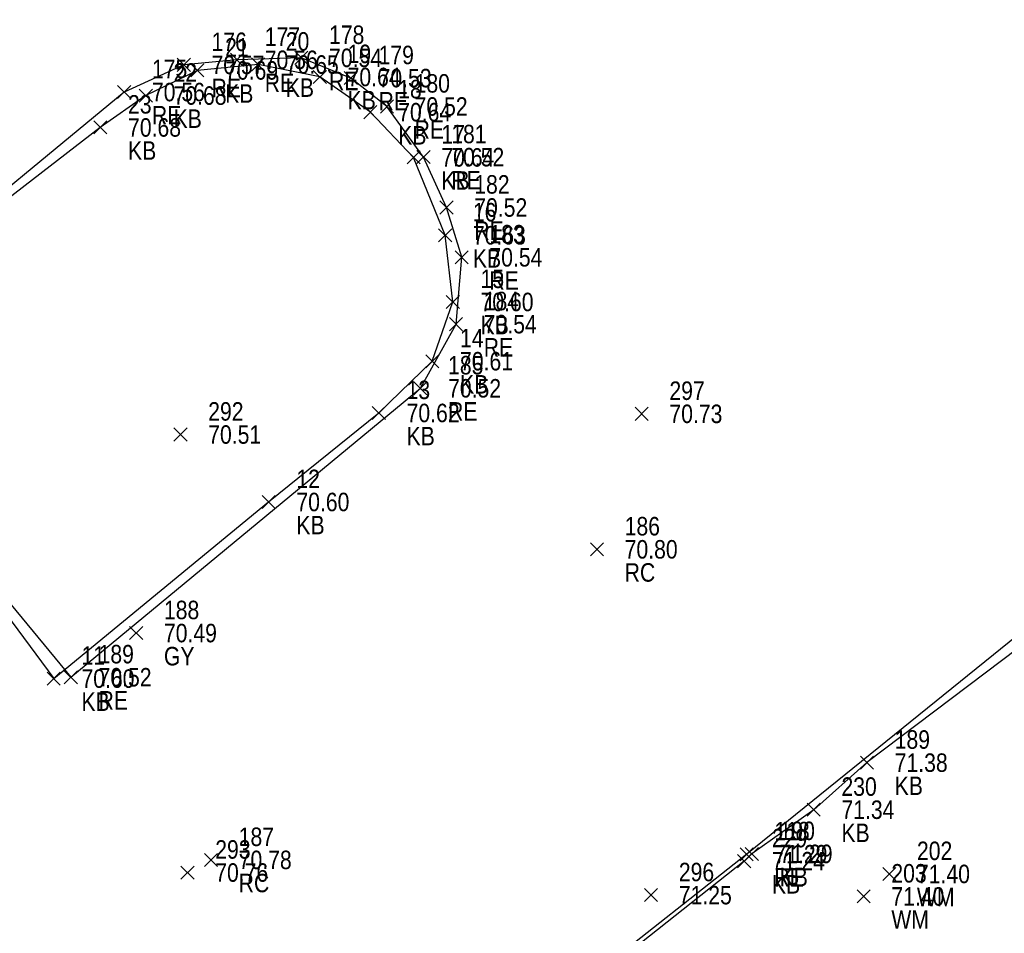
# Model space of a CAD drawing. Header units: feet. Extents: x 663429 to 663605, y 733160 to 733290.
# Tile 40 of 45: x 663563 to 663574, y 733249 to 733259. Entities that reach past the tile are written whole.
import ezdxf

# ---------------------------------------------------------------- set-up
doc = ezdxf.new("R2010")
doc.units = ezdxf.units.FT
doc.header["$MEASUREMENT"] = 0
doc.layers.get('0').update_dxf_attribs({"linetype": 'CONTINUOUS'})
for name, color, linetype in [('GULLY', 7, 'CONTINUOUS'), ('KERB', 7, 'CONTINUOUS'), ('PNTDESC', 3, 'CONTINUOUS'), ('PNTELEV', 5, 'CONTINUOUS'), ('PNTNO', 7, 'CONTINUOUS'), ('PNTS', 1, 'CONTINUOUS'), ('ROAD EDGE', 1, 'CONTINUOUS'), ('WATER METER', 7, 'CONTINUOUS')]:
    doc.layers.add(name, color=color, linetype=linetype)
doc.styles.add('PTXT', font='ARIALN.TTF', dxfattribs={"width": 0.75})

# ---------------------------------------------------------------- blocks, each defined once
blk = doc.blocks.new('SPT10')
at = {"color": 0, "linetype": 'Continuous'}
for p, q in [((-0.354, -0.354), (0.354, 0.354)), ((0.354, -0.354), (-0.354, 0.354))]:
    blk.add_line(p, q, dxfattribs=at)
blk = doc.blocks.new('SRVPNO2')
at = {"layer": 'PNTDESC', "style": 'PTXT'}
blk.add_attdef('DESC2', (1.5, -1.75), '', height=1, dxfattribs=at)
at = {"layer": 'PNTNO', "style": 'PTXT'}
for tag in ['ELEV2', 'PT#']:
    blk.add_attdef(tag, (1.5, 0.75), '', height=1, dxfattribs=at)

msp = doc.modelspace()

# ---------------------------------------------------------------- linework, layer by layer
at = {"color": 1, "linetype": 'ByBlock'}
for points in [[(663589.408, 733265.004, 71.17), (663584.44, 733260.977, 71.067), (663583.677, 733260.417, 71.091), (663579.077, 733256.651, 71.187), (663576.871, 733254.919, 71.228), (663575.481, 733253.821, 71.24), (663571.043, 733250.236, 71.293), (663567.791, 733247.67, 71.301), (663564.632, 733245.244, 71.335), (663561.469, 733242.626, 71.391)], [(663561.894, 733254.376, 70.566), (663563.732, 733252.151, 70.519), (663567.513, 733255.277, 70.52), (663567.899, 733255.971, 70.536), (663567.96, 733256.694, 70.537), (663567.796, 733257.233, 70.519), (663567.547, 733257.778, 70.518), (663567.151, 733258.326, 70.521), (663566.761, 733258.633, 70.526), (663566.225, 733258.852, 70.536), (663565.53, 733258.831, 70.561), (663564.954, 733258.776, 70.568), (663564.309, 733258.482, 70.56), (663562.045, 733256.612, 70.54)]]:
    msp.add_polyline3d(points, dxfattribs=at)
at = {"linetype": 'ByBlock'}
for points in [[(663582.898, 733259.754, 71.179), (663580.731, 733257.941, 71.145), (663580.299, 733257.616, 71.203), (663578.019, 733255.812, 71.339), (663577.798, 733255.652, 71.266), (663576.903, 733254.919, 71.257), (663576.538, 733254.506, 71.448), (663576.464, 733254.503, 71.337), (663576.405, 733254.431, 71.273), (663575.92, 733254.064, 71.325), (663574.204, 733252.674, 71.349), (663574.167, 733252.607, 71.314), (663572.344, 733251.227, 71.379), (663571.768, 733250.718, 71.344), (663571.099, 733250.24, 71.286), (663571.016, 733250.161, 71.243), (663569.524, 733248.978, 71.295), (663567.924, 733247.644, 71.27), (663567.922, 733247.615, 71.269), (663567.247, 733247.047, 71.401), (663567.169, 733247.06, 71.389), (663566.029, 733246.139, 71.413), (663562.874, 733243.559, 71.467)], [(663562.048, 733254.161, 70.662), (663563.547, 733252.136, 70.595), (663565.872, 733254.047, 70.605), (663567.064, 733255.01, 70.621), (663567.642, 733255.57, 70.613), (663567.864, 733256.211, 70.599), (663567.781, 733256.932, 70.625), (663567.44, 733257.775, 70.639), (663566.973, 733258.264, 70.639), (663566.426, 733258.645, 70.639), (663565.757, 733258.78, 70.655), (663565.101, 733258.716, 70.685), (663564.543, 733258.444, 70.679), (663564.051, 733258.099, 70.675), (663562.12, 733256.61, 70.661)]]:
    msp.add_polyline3d(points, dxfattribs=at)
at = {"layer": 'GULLY'}
msp.add_point((663564.439, 733252.629, 70.491), dxfattribs=at)
at = {"layer": 'KERB'}
for p in [(663565.101, 733258.716, 70.685), (663565.757, 733258.78, 70.655), (663566.426, 733258.645, 70.639), (663564.543, 733258.444, 70.679), (663566.973, 733258.264, 70.639), (663564.051, 733258.099, 70.675), (663567.44, 733257.775, 70.639), (663567.781, 733256.932, 70.625), (663567.864, 733256.211, 70.599), (663567.642, 733255.57, 70.613), (663567.064, 733255.01, 70.621), (663565.872, 733254.047, 70.605), (663563.547, 733252.136, 70.595), (663572.344, 733251.227, 71.379), (663571.768, 733250.718, 71.344), (663571.099, 733250.24, 71.286), (663571.016, 733250.161, 71.243)]:
    msp.add_point(p, dxfattribs=at)
at = {"layer": 'PNTS'}
for p in [(663569.907, 733255.001, 70.735), (663564.918, 733254.777, 70.508), (663569.423, 733253.535, 70.799), (663565.248, 733250.175, 70.78), (663564.994, 733250.038, 70.763), (663570.009, 733249.794, 71.25)]:
    msp.add_point(p, dxfattribs=at)
at = {"layer": 'ROAD EDGE'}
for p in [(663565.53, 733258.831, 70.561), (663566.225, 733258.852, 70.536), (663564.954, 733258.776, 70.568), (663566.761, 733258.633, 70.526), (663564.309, 733258.482, 70.56), (663567.151, 733258.326, 70.521), (663567.547, 733257.778, 70.518), (663567.796, 733257.233, 70.519), (663567.96, 733256.694, 70.537), (663567.899, 733255.971, 70.536), (663567.513, 733255.277, 70.52), (663563.732, 733252.151, 70.519), (663571.043, 733250.236, 71.293)]:
    msp.add_point(p, dxfattribs=at)
at = {"layer": 'WATER METER'}
for p in [(663572.585, 733250.023, 71.399), (663572.308, 733249.78, 71.396)]:
    msp.add_point(p, dxfattribs=at)

# ---------------------------------------------------------------- block references
at = {"layer": 'GULLY'}
ref = msp.add_blockref('SRVPNO2', (663564.439, 733252.629, 70.491), dxfattribs=dict(at, xscale=0.2, yscale=0.2, zscale=0.2))
ref.add_attrib('PT#', '188', (663564.739, 733252.779, 70.491), dxfattribs={"layer": 'PNTNO', "height": 0.2, "style": 'PTXT'})
ref.add_attrib('ELEV2', '70.49', (663564.739, 733252.529, 70.491), dxfattribs={"layer": 'PNTELEV', "height": 0.2, "style": 'PTXT'})
ref.add_attrib('DESC2', 'GY', (663564.739, 733252.279, 70.491), dxfattribs={"layer": 'PNTDESC', "height": 0.2, "style": 'PTXT'})
at = {"layer": 'GULLY', "xscale": 0.2, "yscale": 0.2, "zscale": 0.2}
msp.add_blockref('SPT10', (663564.439, 733252.629, 70.491), dxfattribs=at)
at = {"layer": 'KERB'}
ref = msp.add_blockref('SRVPNO2', (663565.757, 733258.78, 70.655), dxfattribs=dict(at, xscale=0.2, yscale=0.2, zscale=0.2))
ref.add_attrib('PT#', '20', (663566.057, 733258.93, 56.524), dxfattribs={"layer": 'PNTNO', "height": 0.2, "style": 'PTXT'})
ref.add_attrib('ELEV2', '70.65', (663566.057, 733258.68, 56.524), dxfattribs={"layer": 'PNTELEV', "height": 0.2, "style": 'PTXT'})
ref.add_attrib('DESC2', 'KB', (663566.057, 733258.43, 56.524), dxfattribs={"layer": 'PNTDESC', "height": 0.2, "style": 'PTXT'})
ref = msp.add_blockref('SRVPNO2', (663565.101, 733258.716, 70.685), dxfattribs=dict(at, xscale=0.2, yscale=0.2, zscale=0.2))
ref.add_attrib('PT#', '21', (663565.401, 733258.866, 56.548), dxfattribs={"layer": 'PNTNO', "height": 0.2, "style": 'PTXT'})
ref.add_attrib('ELEV2', '70.69', (663565.401, 733258.616, 56.548), dxfattribs={"layer": 'PNTELEV', "height": 0.2, "style": 'PTXT'})
ref.add_attrib('DESC2', 'KB', (663565.401, 733258.366, 56.548), dxfattribs={"layer": 'PNTDESC', "height": 0.2, "style": 'PTXT'})
ref = msp.add_blockref('SRVPNO2', (663566.426, 733258.645, 70.639), dxfattribs=dict(at, xscale=0.2, yscale=0.2, zscale=0.2))
ref.add_attrib('PT#', '19', (663566.726, 733258.795, 56.511), dxfattribs={"layer": 'PNTNO', "height": 0.2, "style": 'PTXT'})
ref.add_attrib('ELEV2', '70.64', (663566.726, 733258.545, 56.511), dxfattribs={"layer": 'PNTELEV', "height": 0.2, "style": 'PTXT'})
ref.add_attrib('DESC2', 'KB', (663566.726, 733258.295, 56.511), dxfattribs={"layer": 'PNTDESC', "height": 0.2, "style": 'PTXT'})
at = {"layer": 'KERB', "xscale": 0.2, "yscale": 0.2, "zscale": 0.2}
for p in [(663565.757, 733258.78, 70.655), (663565.101, 733258.716, 70.685), (663566.426, 733258.645, 70.639), (663564.543, 733258.444, 70.679), (663566.973, 733258.264, 70.639), (663564.051, 733258.099, 70.675), (663567.44, 733257.775, 70.639), (663567.781, 733256.932, 70.625), (663567.864, 733256.211, 70.599), (663567.642, 733255.57, 70.613), (663567.064, 733255.01, 70.621), (663565.872, 733254.047, 70.605), (663563.547, 733252.136, 70.595), (663572.344, 733251.227, 71.379), (663571.768, 733250.718, 71.344), (663571.099, 733250.24, 71.286), (663571.016, 733250.161, 71.243)]:
    msp.add_blockref('SPT10', p, dxfattribs=at)
at = {"layer": 'KERB'}
ref = msp.add_blockref('SRVPNO2', (663564.543, 733258.444, 70.679), dxfattribs=dict(at, xscale=0.2, yscale=0.2, zscale=0.2))
ref.add_attrib('PT#', '22', (663564.843, 733258.594, 56.543), dxfattribs={"layer": 'PNTNO', "height": 0.2, "style": 'PTXT'})
ref.add_attrib('ELEV2', '70.68', (663564.843, 733258.344, 56.543), dxfattribs={"layer": 'PNTELEV', "height": 0.2, "style": 'PTXT'})
ref.add_attrib('DESC2', 'KB', (663564.843, 733258.094, 56.543), dxfattribs={"layer": 'PNTDESC', "height": 0.2, "style": 'PTXT'})
ref = msp.add_blockref('SRVPNO2', (663566.973, 733258.264, 70.639), dxfattribs=dict(at, xscale=0.2, yscale=0.2, zscale=0.2))
ref.add_attrib('PT#', '18', (663567.273, 733258.414, 56.511), dxfattribs={"layer": 'PNTNO', "height": 0.2, "style": 'PTXT'})
ref.add_attrib('ELEV2', '70.64', (663567.273, 733258.164, 56.511), dxfattribs={"layer": 'PNTELEV', "height": 0.2, "style": 'PTXT'})
ref.add_attrib('DESC2', 'KB', (663567.273, 733257.914, 56.511), dxfattribs={"layer": 'PNTDESC', "height": 0.2, "style": 'PTXT'})
ref = msp.add_blockref('SRVPNO2', (663564.051, 733258.099, 70.675), dxfattribs=dict(at, xscale=0.2, yscale=0.2, zscale=0.2))
ref.add_attrib('PT#', '23', (663564.351, 733258.249, 56.54), dxfattribs={"layer": 'PNTNO', "height": 0.2, "style": 'PTXT'})
ref.add_attrib('ELEV2', '70.68', (663564.351, 733257.999, 56.54), dxfattribs={"layer": 'PNTELEV', "height": 0.2, "style": 'PTXT'})
ref.add_attrib('DESC2', 'KB', (663564.351, 733257.749, 56.54), dxfattribs={"layer": 'PNTDESC', "height": 0.2, "style": 'PTXT'})
ref = msp.add_blockref('SRVPNO2', (663567.44, 733257.775, 70.639), dxfattribs=dict(at, xscale=0.2, yscale=0.2, zscale=0.2))
ref.add_attrib('PT#', '17', (663567.74, 733257.925, 56.512), dxfattribs={"layer": 'PNTNO', "height": 0.2, "style": 'PTXT'})
ref.add_attrib('ELEV2', '70.64', (663567.74, 733257.675, 56.512), dxfattribs={"layer": 'PNTELEV', "height": 0.2, "style": 'PTXT'})
ref.add_attrib('DESC2', 'KB', (663567.74, 733257.425, 56.512), dxfattribs={"layer": 'PNTDESC', "height": 0.2, "style": 'PTXT'})
ref = msp.add_blockref('SRVPNO2', (663567.781, 733256.932, 70.625), dxfattribs=dict(at, xscale=0.2, yscale=0.2, zscale=0.2))
ref.add_attrib('PT#', '16', (663568.081, 733257.082, 56.5), dxfattribs={"layer": 'PNTNO', "height": 0.2, "style": 'PTXT'})
ref.add_attrib('ELEV2', '70.63', (663568.081, 733256.832, 56.5), dxfattribs={"layer": 'PNTELEV', "height": 0.2, "style": 'PTXT'})
ref.add_attrib('DESC2', 'KB', (663568.081, 733256.582, 56.5), dxfattribs={"layer": 'PNTDESC', "height": 0.2, "style": 'PTXT'})
ref = msp.add_blockref('SRVPNO2', (663567.864, 733256.211, 70.599), dxfattribs=dict(at, xscale=0.2, yscale=0.2, zscale=0.2))
ref.add_attrib('PT#', '15', (663568.164, 733256.361, 56.48), dxfattribs={"layer": 'PNTNO', "height": 0.2, "style": 'PTXT'})
ref.add_attrib('ELEV2', '70.60', (663568.164, 733256.111, 56.48), dxfattribs={"layer": 'PNTELEV', "height": 0.2, "style": 'PTXT'})
ref.add_attrib('DESC2', 'KB', (663568.164, 733255.861, 56.48), dxfattribs={"layer": 'PNTDESC', "height": 0.2, "style": 'PTXT'})
ref = msp.add_blockref('SRVPNO2', (663567.642, 733255.57, 70.613), dxfattribs=dict(at, xscale=0.2, yscale=0.2, zscale=0.2))
ref.add_attrib('PT#', '14', (663567.942, 733255.72, 56.49), dxfattribs={"layer": 'PNTNO', "height": 0.2, "style": 'PTXT'})
ref.add_attrib('ELEV2', '70.61', (663567.942, 733255.47, 56.49), dxfattribs={"layer": 'PNTELEV', "height": 0.2, "style": 'PTXT'})
ref.add_attrib('DESC2', 'KB', (663567.942, 733255.22, 56.49), dxfattribs={"layer": 'PNTDESC', "height": 0.2, "style": 'PTXT'})
ref = msp.add_blockref('SRVPNO2', (663567.064, 733255.01, 70.621), dxfattribs=dict(at, xscale=0.2, yscale=0.2, zscale=0.2))
ref.add_attrib('PT#', '13', (663567.364, 733255.16, 56.497), dxfattribs={"layer": 'PNTNO', "height": 0.2, "style": 'PTXT'})
ref.add_attrib('ELEV2', '70.62', (663567.364, 733254.91, 56.497), dxfattribs={"layer": 'PNTELEV', "height": 0.2, "style": 'PTXT'})
ref.add_attrib('DESC2', 'KB', (663567.364, 733254.66, 56.497), dxfattribs={"layer": 'PNTDESC', "height": 0.2, "style": 'PTXT'})
ref = msp.add_blockref('SRVPNO2', (663565.872, 733254.047, 70.605), dxfattribs=dict(at, xscale=0.2, yscale=0.2, zscale=0.2))
ref.add_attrib('PT#', '12', (663566.172, 733254.197, 56.484), dxfattribs={"layer": 'PNTNO', "height": 0.2, "style": 'PTXT'})
ref.add_attrib('ELEV2', '70.60', (663566.172, 733253.947, 56.484), dxfattribs={"layer": 'PNTELEV', "height": 0.2, "style": 'PTXT'})
ref.add_attrib('DESC2', 'KB', (663566.172, 733253.697, 56.484), dxfattribs={"layer": 'PNTDESC', "height": 0.2, "style": 'PTXT'})
ref = msp.add_blockref('SRVPNO2', (663563.547, 733252.136, 70.595), dxfattribs=dict(at, xscale=0.2, yscale=0.2, zscale=0.2))
ref.add_attrib('PT#', '11', (663563.847, 733252.286, 56.476), dxfattribs={"layer": 'PNTNO', "height": 0.2, "style": 'PTXT'})
ref.add_attrib('ELEV2', '70.60', (663563.847, 733252.036, 56.476), dxfattribs={"layer": 'PNTELEV', "height": 0.2, "style": 'PTXT'})
ref.add_attrib('DESC2', 'KB', (663563.847, 733251.786, 56.476), dxfattribs={"layer": 'PNTDESC', "height": 0.2, "style": 'PTXT'})
ref = msp.add_blockref('SRVPNO2', (663572.344, 733251.227, 71.379), dxfattribs=dict(at, xscale=0.2, yscale=0.2, zscale=0.2))
ref.add_attrib('PT#', '189', (663572.644, 733251.377, 57.104), dxfattribs={"layer": 'PNTNO', "height": 0.2, "style": 'PTXT'})
ref.add_attrib('ELEV2', '71.38', (663572.644, 733251.127, 57.104), dxfattribs={"layer": 'PNTELEV', "height": 0.2, "style": 'PTXT'})
ref.add_attrib('DESC2', 'KB', (663572.644, 733250.877, 57.104), dxfattribs={"layer": 'PNTDESC', "height": 0.2, "style": 'PTXT'})
ref = msp.add_blockref('SRVPNO2', (663571.768, 733250.718, 71.344), dxfattribs=dict(at, xscale=0.2, yscale=0.2, zscale=0.2))
ref.add_attrib('PT#', '230', (663572.068, 733250.868, 57.075), dxfattribs={"layer": 'PNTNO', "height": 0.2, "style": 'PTXT'})
ref.add_attrib('ELEV2', '71.34', (663572.068, 733250.618, 57.075), dxfattribs={"layer": 'PNTELEV', "height": 0.2, "style": 'PTXT'})
ref.add_attrib('DESC2', 'KB', (663572.068, 733250.368, 57.075), dxfattribs={"layer": 'PNTDESC', "height": 0.2, "style": 'PTXT'})
ref = msp.add_blockref('SRVPNO2', (663571.016, 733250.161, 71.243), dxfattribs=dict(at, xscale=0.2, yscale=0.2, zscale=0.2))
ref.add_attrib('PT#', '229', (663571.316, 733250.311, 56.994), dxfattribs={"layer": 'PNTNO', "height": 0.2, "style": 'PTXT'})
ref.add_attrib('ELEV2', '71.24', (663571.316, 733250.061, 56.994), dxfattribs={"layer": 'PNTELEV', "height": 0.2, "style": 'PTXT'})
ref.add_attrib('DESC2', 'KB', (663571.316, 733249.811, 56.994), dxfattribs={"layer": 'PNTDESC', "height": 0.2, "style": 'PTXT'})
ref = msp.add_blockref('SRVPNO2', (663571.099, 733250.24, 71.286), dxfattribs=dict(at, xscale=0.2, yscale=0.2, zscale=0.2))
ref.add_attrib('PT#', '190', (663571.399, 733250.39, 57.029), dxfattribs={"layer": 'PNTNO', "height": 0.2, "style": 'PTXT'})
ref.add_attrib('ELEV2', '71.29', (663571.399, 733250.14, 57.029), dxfattribs={"layer": 'PNTELEV', "height": 0.2, "style": 'PTXT'})
ref.add_attrib('DESC2', 'KB', (663571.399, 733249.89, 57.029), dxfattribs={"layer": 'PNTDESC', "height": 0.2, "style": 'PTXT'})
at = {"layer": 'PNTS'}
ref = msp.add_blockref('SRVPNO2', (663569.907, 733255.001, 70.735), dxfattribs=dict(at, xscale=0.2, yscale=0.2, zscale=0.2))
ref.add_attrib('PT#', '297', (663570.207, 733255.151, 56.588), dxfattribs={"layer": 'PNTNO', "height": 0.2, "style": 'PTXT'})
ref.add_attrib('ELEV2', '70.73', (663570.207, 733254.901, 56.588), dxfattribs={"layer": 'PNTELEV', "height": 0.2, "style": 'PTXT'})
ref = msp.add_blockref('SRVPNO2', (663564.918, 733254.777, 70.508), dxfattribs=dict(at, xscale=0.2, yscale=0.2, zscale=0.2))
ref.add_attrib('PT#', '292', (663565.218, 733254.927, 56.406), dxfattribs={"layer": 'PNTNO', "height": 0.2, "style": 'PTXT'})
ref.add_attrib('ELEV2', '70.51', (663565.218, 733254.677, 56.406), dxfattribs={"layer": 'PNTELEV', "height": 0.2, "style": 'PTXT'})
at = {"layer": 'PNTS', "xscale": 0.2, "yscale": 0.2, "zscale": 0.2}
for p in [(663569.907, 733255.001, 70.735), (663564.918, 733254.777, 70.508), (663569.423, 733253.535, 70.799), (663565.248, 733250.175, 70.78), (663564.994, 733250.038, 70.763), (663570.009, 733249.794, 71.25)]:
    msp.add_blockref('SPT10', p, dxfattribs=at)
at = {"layer": 'PNTS'}
ref = msp.add_blockref('SRVPNO2', (663569.423, 733253.535, 70.799), dxfattribs=dict(at, xscale=0.2, yscale=0.2, zscale=0.2))
ref.add_attrib('PT#', '186', (663569.723, 733253.685, 70.799), dxfattribs={"layer": 'PNTNO', "height": 0.2, "style": 'PTXT'})
ref.add_attrib('ELEV2', '70.80', (663569.723, 733253.435, 70.799), dxfattribs={"layer": 'PNTELEV', "height": 0.2, "style": 'PTXT'})
ref.add_attrib('DESC2', 'RC', (663569.723, 733253.185, 70.799), dxfattribs={"layer": 'PNTDESC', "height": 0.2, "style": 'PTXT'})
ref = msp.add_blockref('SRVPNO2', (663565.248, 733250.175, 70.78), dxfattribs=dict(at, xscale=0.2, yscale=0.2, zscale=0.2))
ref.add_attrib('PT#', '187', (663565.548, 733250.325, 70.78), dxfattribs={"layer": 'PNTNO', "height": 0.2, "style": 'PTXT'})
ref.add_attrib('ELEV2', '70.78', (663565.548, 733250.075, 70.78), dxfattribs={"layer": 'PNTELEV', "height": 0.2, "style": 'PTXT'})
ref.add_attrib('DESC2', 'RC', (663565.548, 733249.825, 70.78), dxfattribs={"layer": 'PNTDESC', "height": 0.2, "style": 'PTXT'})
ref = msp.add_blockref('SRVPNO2', (663564.994, 733250.038, 70.763), dxfattribs=dict(at, xscale=0.2, yscale=0.2, zscale=0.2))
ref.add_attrib('PT#', '293', (663565.294, 733250.188, 56.611), dxfattribs={"layer": 'PNTNO', "height": 0.2, "style": 'PTXT'})
ref.add_attrib('ELEV2', '70.76', (663565.294, 733249.938, 56.611), dxfattribs={"layer": 'PNTELEV', "height": 0.2, "style": 'PTXT'})
ref = msp.add_blockref('SRVPNO2', (663570.009, 733249.794, 71.25), dxfattribs=dict(at, xscale=0.2, yscale=0.2, zscale=0.2))
ref.add_attrib('PT#', '296', (663570.309, 733249.944, 57), dxfattribs={"layer": 'PNTNO', "height": 0.2, "style": 'PTXT'})
ref.add_attrib('ELEV2', '71.25', (663570.309, 733249.694, 57), dxfattribs={"layer": 'PNTELEV', "height": 0.2, "style": 'PTXT'})
at = {"layer": 'ROAD EDGE'}
ref = msp.add_blockref('SRVPNO2', (663564.954, 733258.776, 70.568), dxfattribs=dict(at, xscale=0.2, yscale=0.2, zscale=0.2))
ref.add_attrib('PT#', '176', (663565.254, 733258.926, 70.568), dxfattribs={"layer": 'PNTNO', "height": 0.2, "style": 'PTXT'})
ref.add_attrib('ELEV2', '70.57', (663565.254, 733258.676, 70.568), dxfattribs={"layer": 'PNTELEV', "height": 0.2, "style": 'PTXT'})
ref.add_attrib('DESC2', 'RE', (663565.254, 733258.426, 70.568), dxfattribs={"layer": 'PNTDESC', "height": 0.2, "style": 'PTXT'})
ref = msp.add_blockref('SRVPNO2', (663565.53, 733258.831, 70.561), dxfattribs=dict(at, xscale=0.2, yscale=0.2, zscale=0.2))
ref.add_attrib('PT#', '177', (663565.83, 733258.981, 70.561), dxfattribs={"layer": 'PNTNO', "height": 0.2, "style": 'PTXT'})
ref.add_attrib('ELEV2', '70.56', (663565.83, 733258.731, 70.561), dxfattribs={"layer": 'PNTELEV', "height": 0.2, "style": 'PTXT'})
ref.add_attrib('DESC2', 'RE', (663565.83, 733258.481, 70.561), dxfattribs={"layer": 'PNTDESC', "height": 0.2, "style": 'PTXT'})
ref = msp.add_blockref('SRVPNO2', (663566.225, 733258.852, 70.536), dxfattribs=dict(at, xscale=0.2, yscale=0.2, zscale=0.2))
ref.add_attrib('PT#', '178', (663566.525, 733259.002, 70.536), dxfattribs={"layer": 'PNTNO', "height": 0.2, "style": 'PTXT'})
ref.add_attrib('ELEV2', '70.54', (663566.525, 733258.752, 70.536), dxfattribs={"layer": 'PNTELEV', "height": 0.2, "style": 'PTXT'})
ref.add_attrib('DESC2', 'RE', (663566.525, 733258.502, 70.536), dxfattribs={"layer": 'PNTDESC', "height": 0.2, "style": 'PTXT'})
at = {"layer": 'ROAD EDGE', "xscale": 0.2, "yscale": 0.2, "zscale": 0.2}
for p in [(663566.225, 733258.852, 70.536), (663564.954, 733258.776, 70.568), (663565.53, 733258.831, 70.561), (663566.761, 733258.633, 70.526), (663564.309, 733258.482, 70.56), (663567.151, 733258.326, 70.521), (663567.547, 733257.778, 70.518), (663567.796, 733257.233, 70.519), (663567.96, 733256.694, 70.537), (663567.899, 733255.971, 70.536), (663567.513, 733255.277, 70.52), (663563.732, 733252.151, 70.519), (663571.043, 733250.236, 71.293)]:
    msp.add_blockref('SPT10', p, dxfattribs=at)
at = {"layer": 'ROAD EDGE'}
ref = msp.add_blockref('SRVPNO2', (663566.761, 733258.633, 70.526), dxfattribs=dict(at, xscale=0.2, yscale=0.2, zscale=0.2))
ref.add_attrib('PT#', '179', (663567.061, 733258.783, 70.526), dxfattribs={"layer": 'PNTNO', "height": 0.2, "style": 'PTXT'})
ref.add_attrib('ELEV2', '70.53', (663567.061, 733258.533, 70.526), dxfattribs={"layer": 'PNTELEV', "height": 0.2, "style": 'PTXT'})
ref.add_attrib('DESC2', 'RE', (663567.061, 733258.283, 70.526), dxfattribs={"layer": 'PNTDESC', "height": 0.2, "style": 'PTXT'})
ref = msp.add_blockref('SRVPNO2', (663564.309, 733258.482, 70.56), dxfattribs=dict(at, xscale=0.2, yscale=0.2, zscale=0.2))
ref.add_attrib('PT#', '175', (663564.609, 733258.632, 70.56), dxfattribs={"layer": 'PNTNO', "height": 0.2, "style": 'PTXT'})
ref.add_attrib('ELEV2', '70.56', (663564.609, 733258.382, 70.56), dxfattribs={"layer": 'PNTELEV', "height": 0.2, "style": 'PTXT'})
ref.add_attrib('DESC2', 'RE', (663564.609, 733258.132, 70.56), dxfattribs={"layer": 'PNTDESC', "height": 0.2, "style": 'PTXT'})
ref = msp.add_blockref('SRVPNO2', (663567.151, 733258.326, 70.521), dxfattribs=dict(at, xscale=0.2, yscale=0.2, zscale=0.2))
ref.add_attrib('PT#', '180', (663567.451, 733258.476, 70.521), dxfattribs={"layer": 'PNTNO', "height": 0.2, "style": 'PTXT'})
ref.add_attrib('ELEV2', '70.52', (663567.451, 733258.226, 70.521), dxfattribs={"layer": 'PNTELEV', "height": 0.2, "style": 'PTXT'})
ref.add_attrib('DESC2', 'RE', (663567.451, 733257.976, 70.521), dxfattribs={"layer": 'PNTDESC', "height": 0.2, "style": 'PTXT'})
ref = msp.add_blockref('SRVPNO2', (663567.547, 733257.778, 70.518), dxfattribs=dict(at, xscale=0.2, yscale=0.2, zscale=0.2))
ref.add_attrib('PT#', '181', (663567.847, 733257.928, 70.518), dxfattribs={"layer": 'PNTNO', "height": 0.2, "style": 'PTXT'})
ref.add_attrib('ELEV2', '70.52', (663567.847, 733257.678, 70.518), dxfattribs={"layer": 'PNTELEV', "height": 0.2, "style": 'PTXT'})
ref.add_attrib('DESC2', 'RE', (663567.847, 733257.428, 70.518), dxfattribs={"layer": 'PNTDESC', "height": 0.2, "style": 'PTXT'})
ref = msp.add_blockref('SRVPNO2', (663567.796, 733257.233, 70.519), dxfattribs=dict(at, xscale=0.2, yscale=0.2, zscale=0.2))
ref.add_attrib('PT#', '182', (663568.096, 733257.383, 70.519), dxfattribs={"layer": 'PNTNO', "height": 0.2, "style": 'PTXT'})
ref.add_attrib('ELEV2', '70.52', (663568.096, 733257.133, 70.519), dxfattribs={"layer": 'PNTELEV', "height": 0.2, "style": 'PTXT'})
ref.add_attrib('DESC2', 'RE', (663568.096, 733256.883, 70.519), dxfattribs={"layer": 'PNTDESC', "height": 0.2, "style": 'PTXT'})
ref = msp.add_blockref('SRVPNO2', (663567.96, 733256.694, 70.537), dxfattribs=dict(at, xscale=0.2, yscale=0.2, zscale=0.2))
ref.add_attrib('PT#', '183', (663568.26, 733256.844, 70.537), dxfattribs={"layer": 'PNTNO', "height": 0.2, "style": 'PTXT'})
ref.add_attrib('ELEV2', '70.54', (663568.26, 733256.594, 70.537), dxfattribs={"layer": 'PNTELEV', "height": 0.2, "style": 'PTXT'})
ref.add_attrib('DESC2', 'RE', (663568.26, 733256.344, 70.537), dxfattribs={"layer": 'PNTDESC', "height": 0.2, "style": 'PTXT'})
ref = msp.add_blockref('SRVPNO2', (663567.899, 733255.971, 70.536), dxfattribs=dict(at, xscale=0.2, yscale=0.2, zscale=0.2))
ref.add_attrib('PT#', '184', (663568.199, 733256.121, 70.536), dxfattribs={"layer": 'PNTNO', "height": 0.2, "style": 'PTXT'})
ref.add_attrib('ELEV2', '70.54', (663568.199, 733255.871, 70.536), dxfattribs={"layer": 'PNTELEV', "height": 0.2, "style": 'PTXT'})
ref.add_attrib('DESC2', 'RE', (663568.199, 733255.621, 70.536), dxfattribs={"layer": 'PNTDESC', "height": 0.2, "style": 'PTXT'})
ref = msp.add_blockref('SRVPNO2', (663567.513, 733255.277, 70.52), dxfattribs=dict(at, xscale=0.2, yscale=0.2, zscale=0.2))
ref.add_attrib('PT#', '185', (663567.813, 733255.427, 70.52), dxfattribs={"layer": 'PNTNO', "height": 0.2, "style": 'PTXT'})
ref.add_attrib('ELEV2', '70.52', (663567.813, 733255.177, 70.52), dxfattribs={"layer": 'PNTELEV', "height": 0.2, "style": 'PTXT'})
ref.add_attrib('DESC2', 'RE', (663567.813, 733254.927, 70.52), dxfattribs={"layer": 'PNTDESC', "height": 0.2, "style": 'PTXT'})
ref = msp.add_blockref('SRVPNO2', (663563.732, 733252.151, 70.519), dxfattribs=dict(at, xscale=0.2, yscale=0.2, zscale=0.2))
ref.add_attrib('PT#', '189', (663564.032, 733252.301, 70.519), dxfattribs={"layer": 'PNTNO', "height": 0.2, "style": 'PTXT'})
ref.add_attrib('ELEV2', '70.52', (663564.032, 733252.051, 70.519), dxfattribs={"layer": 'PNTELEV', "height": 0.2, "style": 'PTXT'})
ref.add_attrib('DESC2', 'RE', (663564.032, 733251.801, 70.519), dxfattribs={"layer": 'PNTDESC', "height": 0.2, "style": 'PTXT'})
ref = msp.add_blockref('SRVPNO2', (663571.043, 733250.236, 71.293), dxfattribs=dict(at, xscale=0.2, yscale=0.2, zscale=0.2))
ref.add_attrib('PT#', '118', (663571.343, 733250.386, 71.293), dxfattribs={"layer": 'PNTNO', "height": 0.2, "style": 'PTXT'})
ref.add_attrib('ELEV2', '71.29', (663571.343, 733250.136, 71.293), dxfattribs={"layer": 'PNTELEV', "height": 0.2, "style": 'PTXT'})
ref.add_attrib('DESC2', 'RE', (663571.343, 733249.886, 71.293), dxfattribs={"layer": 'PNTDESC', "height": 0.2, "style": 'PTXT'})
at = {"layer": 'WATER METER'}
ref = msp.add_blockref('SRVPNO2', (663572.585, 733250.023, 71.399), dxfattribs=dict(at, xscale=0.2, yscale=0.2, zscale=0.2))
ref.add_attrib('PT#', '202', (663572.885, 733250.173, 57.119), dxfattribs={"layer": 'PNTNO', "height": 0.2, "style": 'PTXT'})
ref.add_attrib('ELEV2', '71.40', (663572.885, 733249.923, 57.119), dxfattribs={"layer": 'PNTELEV', "height": 0.2, "style": 'PTXT'})
ref.add_attrib('DESC2', 'WM', (663572.885, 733249.673, 57.119), dxfattribs={"layer": 'PNTDESC', "height": 0.2, "style": 'PTXT'})
at = {"layer": 'WATER METER', "xscale": 0.2, "yscale": 0.2, "zscale": 0.2}
for p in [(663572.585, 733250.023, 71.399), (663572.308, 733249.78, 71.396)]:
    msp.add_blockref('SPT10', p, dxfattribs=at)
at = {"layer": 'WATER METER'}
ref = msp.add_blockref('SRVPNO2', (663572.308, 733249.78, 71.396), dxfattribs=dict(at, xscale=0.2, yscale=0.2, zscale=0.2))
ref.add_attrib('PT#', '203', (663572.608, 733249.93, 57.117), dxfattribs={"layer": 'PNTNO', "height": 0.2, "style": 'PTXT'})
ref.add_attrib('ELEV2', '71.40', (663572.608, 733249.68, 57.117), dxfattribs={"layer": 'PNTELEV', "height": 0.2, "style": 'PTXT'})
ref.add_attrib('DESC2', 'WM', (663572.608, 733249.43, 57.117), dxfattribs={"layer": 'PNTDESC', "height": 0.2, "style": 'PTXT'})

doc.saveas('drawing.dxf')
